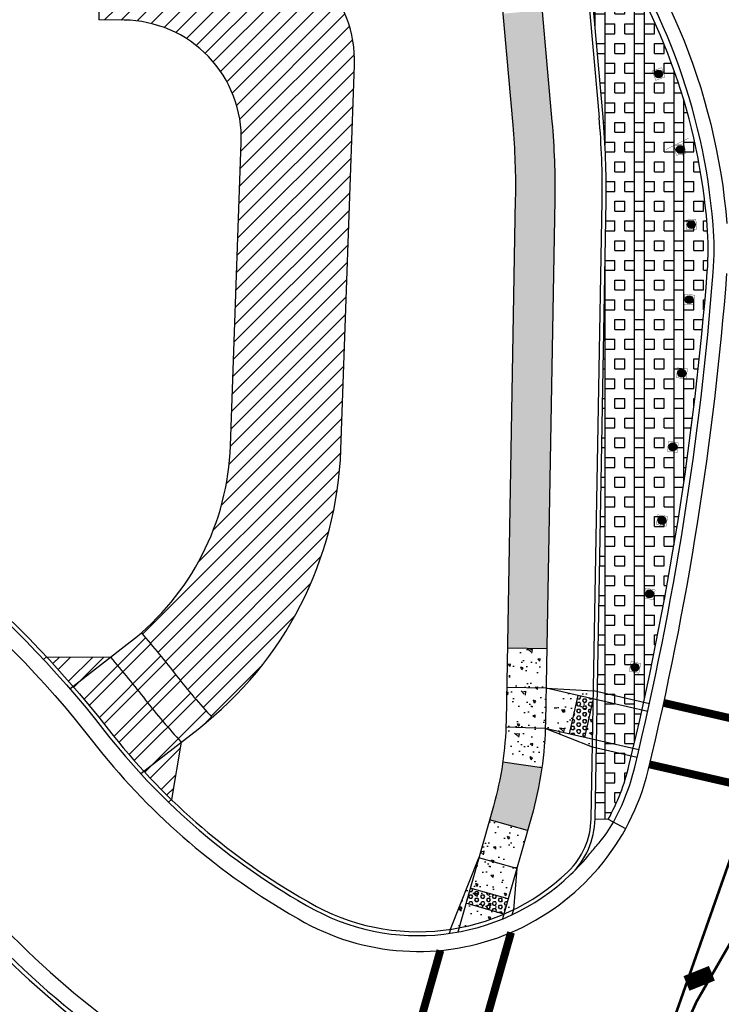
# Model space of a CAD drawing. Header units: feet. Extents: x 158973 to 165016, y 286824 to 289770.
# Tile 4 of 10: x 161337 to 161426, y 288906 to 289031. Entities that reach past the tile are written whole.
import ezdxf

# ---------------------------------------------------------------- set-up
doc = ezdxf.new("R2010")
doc.units = ezdxf.units.FT
doc.header["$MEASUREMENT"] = 0
for name, color, linetype in [('PM_P_Edge_Line', 7, 'Continuous'), ('PV_P_Curb', 6, 'Continuous'), ('PV_P_Drive', 1, 'Continuous'), ('PV_P_EOP', 7, 'Continuous'), ('PV_P_Walk', 4, 'Continuous'), ('RD_P_Cells', 1, 'Continuous'), ('SC_Shading1', 247, 'Continuous'), ('SC_Shading2', 255, 'Continuous'), ('SN_P_Signs', 1, 'Continuous')]:
    doc.layers.add(name, color=color, linetype=linetype)

msp = doc.modelspace()

# ---------------------------------------------------------------- hatches: boundary and pattern name
at = {"layer": 'RD_P_Cells'}
h = msp.add_hatch(color=1, dxfattribs=at)
h.dxf.hatch_style = 1
edge = h.paths.add_edge_path()
edge.add_arc((161418.2507824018, 289023.8022204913), 0.5, 0, 360)
h = msp.add_hatch(color=1, dxfattribs=at)
h.dxf.hatch_style = 1
edge = h.paths.add_edge_path()
edge.add_arc((161420.9779360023, 289014.2282343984), 0.5, 0, 360)
h = msp.add_hatch(color=1, dxfattribs=at)
h.dxf.hatch_style = 1
edge = h.paths.add_edge_path()
edge.add_arc((161422.3954346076, 289004.700362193), 0.5, 0, 360)
h = msp.add_hatch(color=1, dxfattribs=at)
h.dxf.hatch_style = 1
edge = h.paths.add_edge_path()
edge.add_arc((161422.1227772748, 288995.187260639), 0.5, 0, 360)
h = msp.add_hatch(color=1, dxfattribs=at)
h.dxf.hatch_style = 1
edge = h.paths.add_edge_path()
edge.add_arc((161421.1995269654, 288985.8436367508), 0.5, 0, 360)
h = msp.add_hatch(color=1, dxfattribs=at)
h.dxf.hatch_style = 1
edge = h.paths.add_edge_path()
edge.add_arc((161420.0524865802, 288976.5078926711), 0.5, 0, 360)
h = msp.add_hatch(color=1, dxfattribs=at)
h.dxf.hatch_style = 1
edge = h.paths.add_edge_path()
edge.add_arc((161418.6802573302, 288967.1800776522), 0.5, 0, 360)
h = msp.add_hatch(color=1, dxfattribs=at)
h.dxf.hatch_style = 1
edge = h.paths.add_edge_path()
edge.add_arc((161417.0810380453, 288957.8602551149), 0.5, 0, 360)
h = msp.add_hatch(color=1, dxfattribs=at)
h.dxf.hatch_style = 1
edge = h.paths.add_edge_path()
edge.add_arc((161415.252598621, 288948.5484519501), 0.5, 0, 360)
at = {"layer": 'SC_Shading1'}
h = msp.add_hatch(dxfattribs=at)
h.set_pattern_fill('ANSI31', color=256, scale=12)
h.set_pattern_definition([(45, (-3.438726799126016, 117.8500592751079), (-1.060660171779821, 1.060660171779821), [])])
edge = h.paths.add_edge_path()
edge.add_line((161363.9849836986, 288976.6634085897), (161365.338855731, 289015.1139777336))
edge.add_arc((161350.3481455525, 289015.641811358), 14.99999999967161, 357.9834077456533, 449.4807186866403)
edge.add_line((161350.4840912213, 289030.6411953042), (161347.2739695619, 289030.6702899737))
edge.add_line((161347.2739695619, 289030.6702899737), (161347.3646000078, 289040.6698792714))
edge.add_line((161347.3646000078, 289040.6698792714), (161364.8403072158, 289040.5114896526))
edge.add_arc((161364.704361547, 289025.5121057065), 14.99999999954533, -2.01659225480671, 89.48071868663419, ccw=False)
edge.add_line((161379.6950717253, 289024.984272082), (161377.9763131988, 288976.1707638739))
edge.add_arc((161331.005421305, 288977.8246425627), 47.0000000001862, 310.71895382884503, 357.9834077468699, ccw=False)
edge.add_line((161361.6658320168, 288942.2024694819), (161352.6814990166, 288952.9419647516))
edge.add_arc((161331.0054213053, 288977.8246425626), 32.99999999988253, 311.0601398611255, 357.9834077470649)
at = {"layer": 'SC_Shading1', "true_color": 0x7ac1d6}
h = msp.add_hatch(dxfattribs=at)
h.set_pattern_fill('BOX', color=133, scale=5)
h.set_pattern_definition([(90, (-34.79749868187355, 38.91155281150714), (-5, 3.061616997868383e-16), []), (90, (-33.54749868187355, 38.91155281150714), (-5, 3.061616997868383e-16), []), (0, (-34.79749868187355, 38.91155281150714), (0, 5), [-1.25, 1.25]), (0, (-34.79749868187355, 40.16155281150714), (0, 5), [-1.25, 1.25]), (0, (-34.79749868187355, 41.41155281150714), (0, 5), [1.25, -1.25]), (0, (-34.79749868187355, 42.66155281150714), (0, 5), [1.25, -1.25]), (90, (-32.29749868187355, 38.91155281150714), (-5, 3.061616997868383e-16), [1.25, -1.25]), (90, (-31.04749868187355, 38.91155281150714), (-5, 3.061616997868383e-16), [1.25, -1.25])])
edge = h.paths.add_edge_path()
edge.add_arc((161387.7611700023, 288942.5244761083), 27.50000000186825, 331.25112966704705, 346.41977044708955, ccw=False)
edge.add_line((161411.871416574, 288929.297760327), (161410.1892218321, 288929.3276192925))
edge.add_line((161410.1892218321, 288929.3276192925), (161411.5804985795, 289007.7093840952))
edge.add_arc((161311.596248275, 289009.4841050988), 99.99999971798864, 358.9831063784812, 365.0870055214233)
edge.add_line((161411.2023680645, 289018.3509446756), (161409.270190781, 289040.0561622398))
edge.add_line((161409.270190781, 289040.0561622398), (161409.2371863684, 289040.3943627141))
edge.add_line((161409.2371863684, 289040.3943627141), (161411.3408407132, 289041.8182593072))
edge.add_arc((161347.1607197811, 288998.3767805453), 77.49999999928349, 4.624357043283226, 34.09281915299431, ccw=False)
edge.add_arc((161387.0305075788, 289001.6016868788), 37.50000000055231, -4.429120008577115, 4.624357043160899, ccw=False)
edge.add_arc((161028.1056001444, 289029.4029605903), 397.499999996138, 346.41977044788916, 355.57087999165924, ccw=False)
at = {"layer": 'SC_Shading1'}
h = msp.add_hatch(dxfattribs=at)
h.set_pattern_fill('ANSI32', color=256, scale=8)
h.set_pattern_definition([(45, (-28.43124389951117, -200.7110159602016), (-2.121320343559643, 2.121320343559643), []), (45, (-27.01703033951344, -200.7110159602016), (-2.121320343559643, 2.121320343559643), [])])
edge = h.paths.add_edge_path()
edge.add_line((161340.6721981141, 288949.8683024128), (161348.7636903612, 288949.8292588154))
edge.add_line((161348.7636903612, 288949.8292588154), (161352.6814990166, 288952.9419647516))
edge.add_arc((161242.3164209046, 288858.1274113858), 145.4999999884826, 37.88835767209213, 40.66584982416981, ccw=False)
edge.add_arc((161415.9423765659, 288993.234877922), 74.4999999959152, 217.8883576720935, 223.2355104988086)
edge.add_line((161361.6658320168, 288942.2024694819), (161357.7428323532, 288939.0771171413))
edge.add_line((161357.7428323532, 288939.0771171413), (161356.5024171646, 288931.7764267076))
edge.add_line((161356.5024171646, 288931.7764267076), (161352.9904182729, 288935.3790143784))
edge.add_line((161352.9904182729, 288935.3790143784), (161348.4650165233, 288940.727203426))
edge.add_arc((161242.316420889, 288858.1274113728), 134.5000000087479, 37.88835767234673, 43.00705504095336)
h = msp.add_hatch(dxfattribs=at)
h.set_pattern_fill('AR-CONC', color=256, scale=0.5, angle=90)
h.set_pattern_definition([(140, (-58.71760824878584, 27.62936063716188), (0.3137606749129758, 3.586300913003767), [0.375, -4.125]), (85.00000000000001, (-58.71760824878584, 27.62936063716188), (-3.760960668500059, -0.6937566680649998), [0.3, -3.3]), (190.45144446, (-58.69146152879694, 27.92821904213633), (-3.447199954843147, 2.89254423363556), [0.31870096, -3.50571056]), (136.1842, (-59.71760824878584, 27.62936063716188), (0.827596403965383, 5.336206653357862), [0.5624999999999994, -6.187499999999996]), (186.63563549, (-59.64864171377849, 28.07404436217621), (-4.870593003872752, 4.673309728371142), [0.47805171, -5.258568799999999]), (81.18416399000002, (-59.71760824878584, 27.62936063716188), (-4.870593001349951, 4.673309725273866), [0.45, -4.950000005]), (111, (-59.46760824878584, 28.12936063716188), (2.013094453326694, 2.984535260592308), [0.375, -4.125]), (56.00000000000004, (-59.46760824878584, 28.12936063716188), (-3.625750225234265, 1.216576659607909), [0.3, -3.3]), (161.45144474, (-59.29985037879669, 28.37807190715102), (-1.612655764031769, 4.201111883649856), [0.3187009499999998, -3.505710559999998]), (127.5, (-58.71760824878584, 27.62936063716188), (-1.664469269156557, 0.06079927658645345), [0, -3.26, 0, -3.35, 0, -3.3125]), (97.49999999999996, (-58.71760824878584, 27.62936063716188), (-1.972058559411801, 1.315347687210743), [0, -1.91, 0, -3.185, 0, -1.2625]), (57.49999999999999, (-58.71760824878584, 26.51436063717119), (0.1127743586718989, 2.669112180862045), [0, -1.249999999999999, 0, -3.899999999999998, 0, -5.174999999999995]), (47.5, (-58.71760824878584, 26.01436063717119), (-0.5005249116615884, 2.915930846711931), [0, -1.625, 0, -2.59, 0, -3.675])])
edge = h.paths.add_edge_path()
edge.add_line((161404.0713721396, 288950.9148905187), (161403.9826360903, 288945.9156779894))
edge.add_line((161403.9826360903, 288945.9156779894), (161409.9774298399, 288945.569122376))
edge.add_line((161409.9774298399, 288945.569122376), (161409.8504811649, 288938.4170865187))
edge.add_line((161409.8504811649, 288938.4170865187), (161403.8842278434, 288940.8088507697))
edge.add_arc((161356.4147062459, 288942.5101838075), 47.50000015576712, 351.9050388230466, 357.94736722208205, ccw=False)
edge.add_line((161403.4414185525, 288935.8215109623), (161398.491238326, 288936.5255817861))
edge.add_arc((161356.4147066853, 288942.5101837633), 42.4999997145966, 351.9050387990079, 358.9831064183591)
edge.add_line((161398.9080128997, 288941.7559273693), (161399.0721596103, 288951.003626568))
edge.add_line((161399.0721596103, 288951.003626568), (161404.0713721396, 288950.9148905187))
h = msp.add_hatch(dxfattribs=at)
h.set_pattern_fill('HEX', color=256, scale=2)
h.set_pattern_definition([(0, (-47.49723542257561, 28.08516161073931), (0, 0.4330127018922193), [0.25, -0.5]), (120, (-47.49723542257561, 28.08516161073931), (-0.375, -0.2165063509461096), [0.2499999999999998, -0.4999999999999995]), (59.99999999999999, (-47.24723542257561, 28.08516161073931), (-0.3749999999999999, 0.2165063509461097), [0.25, -0.5])])
h.paths.add_polyline_path([(161408.0097320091, 288944.9937288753), (161409.9592943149, 288944.5474029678), (161408.8434795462, 288939.6734972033), (161406.8939172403, 288940.1198231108)])
h = msp.add_hatch(dxfattribs=at)
h.set_pattern_fill('AR-CONC', color=256, scale=0.5, angle=90)
h.set_pattern_definition([(140, (-64.01273831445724, 7.364546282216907), (0.3137606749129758, 3.586300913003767), [0.375, -4.125]), (85.00000000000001, (-64.01273831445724, 7.364546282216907), (-3.760960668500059, -0.6937566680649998), [0.3, -3.3]), (190.45144446, (-63.98659159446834, 7.66340468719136), (-3.447199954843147, 2.89254423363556), [0.31870096, -3.50571056]), (136.1842, (-65.01273831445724, 7.364546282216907), (0.827596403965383, 5.336206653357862), [0.5624999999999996, -6.187499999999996]), (186.63563549, (-64.94377177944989, 7.809230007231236), (-4.870593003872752, 4.673309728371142), [0.47805171, -5.258568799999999]), (81.18416399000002, (-65.01273831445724, 7.364546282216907), (-4.870593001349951, 4.673309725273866), [0.45, -4.950000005]), (111, (-64.76273831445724, 7.864546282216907), (2.013094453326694, 2.984535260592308), [0.375, -4.125]), (56.00000000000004, (-64.76273831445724, 7.864546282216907), (-3.625750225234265, 1.216576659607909), [0.3, -3.3]), (161.45144474, (-64.59498044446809, 8.11325755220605), (-1.612655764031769, 4.201111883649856), [0.3187009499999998, -3.505710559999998]), (127.5, (-64.01273831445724, 7.364546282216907), (-1.664469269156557, 0.06079927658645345), [0, -3.26, 0, -3.35, 0, -3.3125]), (97.49999999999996, (-64.01273831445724, 7.364546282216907), (-1.972058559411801, 1.315347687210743), [0, -1.91, 0, -3.185, 0, -1.2625]), (57.49999999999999, (-64.01273831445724, 6.24954628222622), (0.1127743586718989, 2.669112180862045), [0, -1.249999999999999, 0, -3.899999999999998, 0, -5.174999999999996]), (47.5, (-64.01273831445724, 5.74954628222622), (-0.5005249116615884, 2.915930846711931), [0, -1.625, 0, -2.59, 0, -3.675])])
edge = h.paths.add_edge_path()
edge.add_line((161401.632726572, 288927.8530302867), (161400.2725192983, 288923.041602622))
edge.add_line((161400.2725192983, 288923.041602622), (161399.8345623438, 288917.8165179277))
edge.add_arc((161387.7611700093, 288942.524476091), 27.49999998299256, 278.5667959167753, 296.0421638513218, ccw=False)
edge.add_line((161391.8576336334, 288915.3312970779), (161395.4610916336, 288924.4018098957))
edge.add_line((161395.4610916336, 288924.4018098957), (161396.8212989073, 288929.2132375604))
edge.add_line((161396.8212989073, 288929.2132375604), (161401.632726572, 288927.8530302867))
h = msp.add_hatch(dxfattribs=at)
h.set_pattern_fill('HEX', color=256, scale=2)
h.set_pattern_definition([(0, (-58.17042040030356, 5.400949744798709), (0, 0.4330127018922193), [0.25, -0.5]), (120, (-58.17042040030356, 5.400949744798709), (-0.375, -0.2165063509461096), [0.2499999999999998, -0.4999999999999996]), (59.99999999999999, (-57.92042040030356, 5.400949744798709), (-0.3749999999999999, 0.2165063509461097), [0.25, -0.5])])
h.paths.add_polyline_path([(161394.3729258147, 288920.552667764), (161399.1843534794, 288919.1924604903), (161398.6402705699, 288917.2678894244), (161393.8288429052, 288918.6280966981)])
at = {"layer": 'SC_Shading2'}
h = msp.add_hatch(color=256, dxfattribs=at)
h.dxf.hatch_style = 1
edge = h.paths.add_edge_path()
edge.add_line((161398.4908765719, 289031.4494502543), (161403.4711825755, 289031.892792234))
edge.add_line((161403.4711825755, 289031.892792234), (161404.7279702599, 289017.774600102))
edge.add_arc((161311.5962482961, 289009.4841051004), 93.49999969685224, -1.0168936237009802, 5.087005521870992, ccw=False)
edge.add_line((161405.0815222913, 289007.8247409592), (161404.0713721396, 288950.9148905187))
edge.add_line((161404.0713721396, 288950.9148905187), (161399.0721596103, 288951.003626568))
edge.add_line((161399.0721596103, 288951.003626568), (161400.082309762, 289007.9134770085))
edge.add_arc((161311.5962483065, 289009.4841051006), 88.4999996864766, 358.9831063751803, 365.0870055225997)
edge.add_line((161399.7476642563, 289017.3312581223), (161398.4908765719, 289031.4494502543))
h = msp.add_hatch(color=256, dxfattribs=at)
h.dxf.hatch_style = 1
edge = h.paths.add_edge_path()
edge.add_arc((161356.4147063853, 288942.5101837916), 42.50000001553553, 344.21421851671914, 351.905038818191, ccw=False)
edge.add_line((161397.3118415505, 288930.9484219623), (161396.8212989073, 288929.2132375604))
edge.add_line((161396.8212989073, 288929.2132375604), (161401.632726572, 288927.8530302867))
edge.add_line((161401.632726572, 288927.8530302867), (161402.1232692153, 288929.5882146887))
edge.add_arc((161356.4147064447, 288942.5101837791), 47.4999999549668, 344.2142185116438, 351.9050388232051)
edge.add_line((161403.4414185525, 288935.8215109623), (161398.491238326, 288936.5255817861))

# ---------------------------------------------------------------- linework, layer by layer
at = {"layer": 'PM_P_Edge_Line', "const_width": 1, "flags": 128}
for points in [[(161434.1225990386, 288940.5543482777), (161418.8912170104, 288944.0413670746)], [(161431.4517349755, 288932.9588361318), (161417.1059133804, 288936.2431178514)], [(161387.0102373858, 288870.6153941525), (161399.5390149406, 288914.9331302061)], [(161381.4436591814, 288880.3321570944), (161390.5821172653, 288912.6573996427)]]:
    msp.add_lwpolyline(points, dxfattribs=at)
at = {"layer": 'PM_P_Edge_Line', "color": 2, "const_width": 0.333}
msp.add_lwpolyline([(161398.1733906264, 288768.2805105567), (161399.5809469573, 288808.2557377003, -0.07863137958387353), (161415.7274927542, 288891.2561313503), (161430.4706887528, 288933.1834333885)], format="xyb", dxfattribs=at)
at = {"layer": 'PM_P_Edge_Line', "color": 2, "const_width": 0.333, "flags": 128}
msp.add_lwpolyline([(161399.1727713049, 288768.2453216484), (161400.5803276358, 288808.220548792, -0.08561412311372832), (161419.3216467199, 288897.9037296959, -0.09697419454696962), (161438.8195301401, 288928.3121956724, -0.08982878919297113)], format="xyb", dxfattribs=at)
at = {"layer": 'PM_P_Edge_Line', "color": 2, "const_width": 2, "flags": 128}
msp.add_lwpolyline([(161424.9993608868, 288909.754900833), (161421.7790751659, 288908.4658682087)], dxfattribs=at)
at = {"layer": 'PV_P_Curb', "flags": 128}
for points in [[(161404.3251887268, 289050.7713000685, -0.1527417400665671), (161408.7721601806, 289040.0118280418), (161410.7043374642, 289018.3066104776)], [(161407.0961449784, 288922.2720998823, 0.2003218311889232), (161410.1892218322, 288929.3276192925), (161411.5804985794, 289007.7093840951, 0.02663958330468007), (161411.2023680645, 289018.3509446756), (161409.270190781, 289040.0561622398, 0.1527417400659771), (161404.7091944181, 289051.0915181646)], [(161415.2213587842, 288935.8911864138, 0.03995048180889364), (161425.1662789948, 288998.6478015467, 0.0395238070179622), (161425.1559921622, 289004.6855035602, 0.1409790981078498), (161409.8810105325, 289045.1659633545, 0.03264234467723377), (161407.3417483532, 289048.1430472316, -0.01852069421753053), (161405.1083948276, 289050.6165535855)], [(161414.4923272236, 288936.0672914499, 0.03995048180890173), (161424.4185187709, 288998.705720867)], [(161243.5308688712, 288992.1219079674, -0.2289954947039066), (161348.0704120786, 288940.420141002, 0.09519770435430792), (161372.4759313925, 288919.0279500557), (161373.6093041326, 288918.3640809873, 0.3347503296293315), (161407.0961449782, 288922.2720998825, 0.3347503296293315)], [(161243.5354003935, 288992.6218874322, -0.2289954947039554), (161348.4650165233, 288940.727203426, 0.09519770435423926), (161372.7286432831, 288919.4593856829), (161373.8620160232, 288918.7955166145)], [(161243.2725721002, 288963.6230784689, -0.2289954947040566), (161325.57795873, 288922.9175828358, 0.09519770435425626), (161358.0713536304, 288894.4361193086), (161368.814113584, 288888.143585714)], [(161243.2771036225, 288964.1230579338, -0.2289954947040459), (161325.9725631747, 288923.2246452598, 0.0951977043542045), (161358.324065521, 288894.8675549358), (161369.0668254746, 288888.5750213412)], [(161407.096144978, 288922.2720998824, 0.03236430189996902), (161409.5480565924, 288924.9366515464, -0.00899509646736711), (161410.7029911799, 288926.3158081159, 0.05339391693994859), (161412.5289687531, 288928.9370317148)]]:
    msp.add_lwpolyline(points, format="xyb", dxfattribs=at)
for points in [[(161409.6893005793, 288929.3364928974), (161411.0805773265, 289007.7182577)], [(161410.189221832, 288929.3276192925), (161411.871416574, 288929.297760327)], [(161411.871416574, 288929.297760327), (161414.0632571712, 288928.0953316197)]]:
    msp.add_lwpolyline(points, dxfattribs=at)
at = {"layer": 'PV_P_Curb'}
for centre, radius, start, end in [((161347.1607197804, 288998.3767805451), 77.5, 4.624357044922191, 34.09281915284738), ((161311.5962479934, 289009.4841050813), 99.5, 358.9831063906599, 5.08700551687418), ((161387.0305075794, 289001.6016868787), 37.5, 355.5708799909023, 4.624357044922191), ((161387.761170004, 288942.5244761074), 27.5, 331.2511296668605, 346.4197704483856), ((161387.761170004, 288942.5244761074), 28.25, 331.2511296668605, 346.4197704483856), ((161400.1907967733, 288929.5050913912), 9.5, 313.6724594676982, 358.9831063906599), ((161387.761170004, 288942.5244761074), 27.5, 239.640512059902, 313.672459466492)]:
    msp.add_arc(centre, radius, start, end, dxfattribs=at)
at = {"layer": 'PV_P_Drive', "flags": 128}
for points in [[(161347.3646000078, 289040.6698792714), (161347.2739695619, 289030.6702899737)], [(161377.9763131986, 288976.1707638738), (161379.6950717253, 289024.984272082)], [(161343.6271439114, 288945.8322424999), (161351.2715412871, 288951.7807492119)], [(161340.2760077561, 288949.5600059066), (161340.672198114, 288949.8683024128)], [(161340.672198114, 288949.8683024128), (161348.7636903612, 288949.8292588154)], [(161352.5944924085, 288935.0709236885), (161359.8692891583, 288940.73182476)], [(161357.7428323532, 288939.0771171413), (161356.5024171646, 288931.7764267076)], [(161356.103891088, 288931.4663126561), (161356.5024171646, 288931.7764267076)]]:
    msp.add_lwpolyline(points, dxfattribs=at)
for points in [[(161363.9849836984, 288976.6634085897), (161365.338855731, 289015.1139777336, 0.4218886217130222), (161350.4840912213, 289030.641195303), (161347.2739695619, 289030.6702899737)], [(161352.6814990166, 288952.9419647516, -0.01211968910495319), (161357.1463143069, 288947.4825767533, 0.02333559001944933), (161361.6658320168, 288942.2024694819)], [(161348.7636903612, 288949.8292588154, -0.01246131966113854), (161353.2002698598, 288944.4119525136, 0.02204469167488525), (161357.7428323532, 288939.0771171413)]]:
    msp.add_lwpolyline(points, format="xyb", dxfattribs=at)
at = {"layer": 'PV_P_Drive'}
for centre, radius, start, end in [((161364.7043615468, 289025.512105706), 15, 357.9834077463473, 89.48071868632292), ((161331.0054213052, 288977.8246425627), 33, 307.8883576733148, 357.9834077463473), ((161331.0054213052, 288977.8246425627), 47, 307.8883576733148, 357.9834077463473)]:
    msp.add_arc(centre, radius, start, end, dxfattribs=at)
at = {"layer": 'PV_P_EOP'}
msp.add_lwpolyline([(161398.9042153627, 289147.9128309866, -0.04751138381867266), (161394.0725261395, 289132.1395418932, 0.2849133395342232), (161407.4085097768, 289051.0095061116, -0.160694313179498), (161426.9002953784, 289004.8265932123)], format="xyb", dxfattribs=at)
at = {"layer": 'PV_P_EOP', "flags": 128}
for points in [[(161416.9224324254, 288935.4802746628, 0.0399504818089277), (161426.9110528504, 288998.5126564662)], [(161243.512742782, 288990.1219901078, -0.2289954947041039), (161346.4919942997, 288939.1918913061, 0.095197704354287), (161371.4650838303, 288917.3022075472), (161372.5984565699, 288916.638338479, 0.5028342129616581), (161416.9224324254, 288935.4802746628)], [(161243.2952297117, 288966.1229757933, -0.2289954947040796), (161327.5509809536, 288924.4528949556, 0.09519770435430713), (161359.3349130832, 288896.5932974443), (161370.0776730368, 288890.3007638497, -0.3126663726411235), (161389.2758105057, 288848.9704326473)], [(161412.9705422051, 288797.7780834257), (161413.3224312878, 288807.7718902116, -0.1265633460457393), (161442.9411164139, 288908.1295359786, -0.253460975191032), (161492.0966353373, 288937.2987519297, 0.03987586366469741), (161501.9796208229, 288938.4784067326)]]:
    msp.add_lwpolyline(points, format="xyb", dxfattribs=at)
at = {"layer": 'PV_P_Walk', "flags": 128}
for points in [[(161384.856363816, 289129.3447627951, -0.04153520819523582), (161381.5973165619, 289121.7192747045, 0.1669113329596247), (161376.0417711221, 289086.4286727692, 0.06935285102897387), (161383.8229784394, 289062.3952949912, 0.06094180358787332), (161395.8770635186, 289043.7265019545, -0.1527417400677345), (161397.8154869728, 289039.0364756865), (161399.7476642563, 289017.3312581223, -0.02663958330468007), (161400.082309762, 289007.9134770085), (161398.9080129, 288941.7559273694, -0.06453078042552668), (161397.3118415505, 288930.9484219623), (161392.797853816, 288914.981204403)], [(161385.048698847, 289117.4529437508, 0.1558491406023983), (161380.9657237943, 289087.297401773, 0.1308476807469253), (161399.7171204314, 289046.9286829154, -0.1527417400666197), (161402.7957929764, 289039.4798176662), (161404.7279702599, 289017.774600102, -0.02663958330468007), (161405.0815222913, 289007.8247409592), (161403.9072254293, 288941.6671913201, -0.06453078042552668), (161402.1232692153, 288929.5882146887), (161398.4660436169, 288916.6516007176)]]:
    msp.add_lwpolyline(points, format="xyb", dxfattribs=at)
for points in [[(161404.0713721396, 288950.9148905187), (161399.0721596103, 288951.003626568)], [(161403.9826360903, 288945.9156779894), (161398.9834235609, 288946.0044140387)], [(161416.8624526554, 288942.9670182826), (161403.9826360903, 288945.9156779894)], [(161403.9826360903, 288945.9156779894), (161409.9774298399, 288945.569122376)], [(161408.0097320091, 288944.9937288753), (161406.8939172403, 288940.1198231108)], [(161409.9592943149, 288944.5474029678), (161408.8434795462, 288939.6734972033)], [(161417.0782724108, 288943.9434805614), (161409.9774298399, 288945.569122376)], [(161403.8842278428, 288940.8088507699), (161398.8874361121, 288940.9879384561)], [(161415.7466378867, 288938.0931125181), (161403.8842278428, 288940.8088507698)], [(161409.8504811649, 288938.4170865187), (161403.8842278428, 288940.8088507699)], [(161415.5161317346, 288937.1200124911), (161409.8504811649, 288938.4170865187)], [(161403.4414185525, 288935.8215109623), (161398.491238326, 288936.5255817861)], [(161401.632726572, 288927.8530302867), (161396.8212989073, 288929.2132375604)], [(161391.8576336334, 288915.3312970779), (161395.4610916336, 288924.4018098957)], [(161400.2725192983, 288923.041602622), (161395.4610916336, 288924.4018098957)], [(161400.2725192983, 288923.041602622), (161399.8345623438, 288917.8165179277)], [(161399.1843534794, 288919.1924604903), (161394.3729258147, 288920.552667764)], [(161398.6402705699, 288917.2678894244), (161393.8288429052, 288918.6280966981)], [(161399.8345623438, 288917.8165179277), (161399.6533083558, 288917.1753726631)], [(161391.8576336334, 288915.3312970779), (161391.7086006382, 288914.804126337)]]:
    msp.add_lwpolyline(points, dxfattribs=at)
at = {"layer": 'RD_P_Cells', "const_width": 0.04, "flags": 128}
for points in [[(161417.8727640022, 289023.0032510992), (161419.0497517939, 289023.4242020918), (161418.6288008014, 289024.6011898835), (161417.4518130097, 289024.1802388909)], [(161420.498086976, 289013.4859440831), (161421.7202263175, 289013.748385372), (161421.4577850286, 289014.9705247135), (161420.2356456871, 289014.7080834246)], [(161421.8249782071, 289004.0252107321), (161423.0705860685, 289004.1299057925), (161422.9658910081, 289005.3755136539), (161421.7202831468, 289005.2708185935)], [(161421.4460502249, 288994.6186742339), (161422.6913636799, 288994.5105335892), (161422.7995043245, 288995.7558470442), (161421.5541908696, 288995.8639876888)], [(161420.5094933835, 288985.2912748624), (161421.7518888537, 288985.1536031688), (161421.8895605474, 288986.3959986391), (161420.647165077, 288986.5336703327)], [(161419.3495125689, 288975.9720964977), (161420.5882827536, 288975.8049186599), (161420.7554605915, 288977.0436888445), (161419.5166904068, 288977.2108666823)], [(161417.9647112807, 288966.6611905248), (161419.1991444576, 288966.4645316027), (161419.3958033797, 288967.6989647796), (161418.1613702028, 288967.8956237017)], [(161416.3532912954, 288957.3586231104), (161417.5826700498, 288957.132508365), (161417.8087847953, 288958.3618871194), (161416.5794060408, 288958.5880018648)], [(161414.5130260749, 288948.0644246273), (161415.7366259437, 288947.808879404), (161415.992171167, 288949.0324792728), (161414.7685712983, 288949.2880244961)]]:
    msp.add_lwpolyline(points, close=True, dxfattribs=at)
at = {"layer": 'RD_P_Cells'}
for centre in [(161418.2507824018, 289023.8022204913), (161420.9779360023, 289014.2282343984), (161422.3954346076, 289004.700362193), (161422.1227772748, 288995.187260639), (161421.1995269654, 288985.8436367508), (161420.0524865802, 288976.5078926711), (161418.6802573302, 288967.1800776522), (161417.0810380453, 288957.8602551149), (161415.252598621, 288948.5484519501)]:
    msp.add_circle(centre, 0.5, dxfattribs=at)
at = {"layer": 'SN_P_Signs', "const_width": 0.04199999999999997, "flags": 128}
for points in [[(161422.0488282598, 289015.6611299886), (161419.1890841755, 289014.2252108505)], [(161421.3369157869, 289013.5132983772), (161420.6189562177, 289014.9431704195)]]:
    msp.add_lwpolyline(points, dxfattribs=at)

doc.saveas('drawing.dxf')
